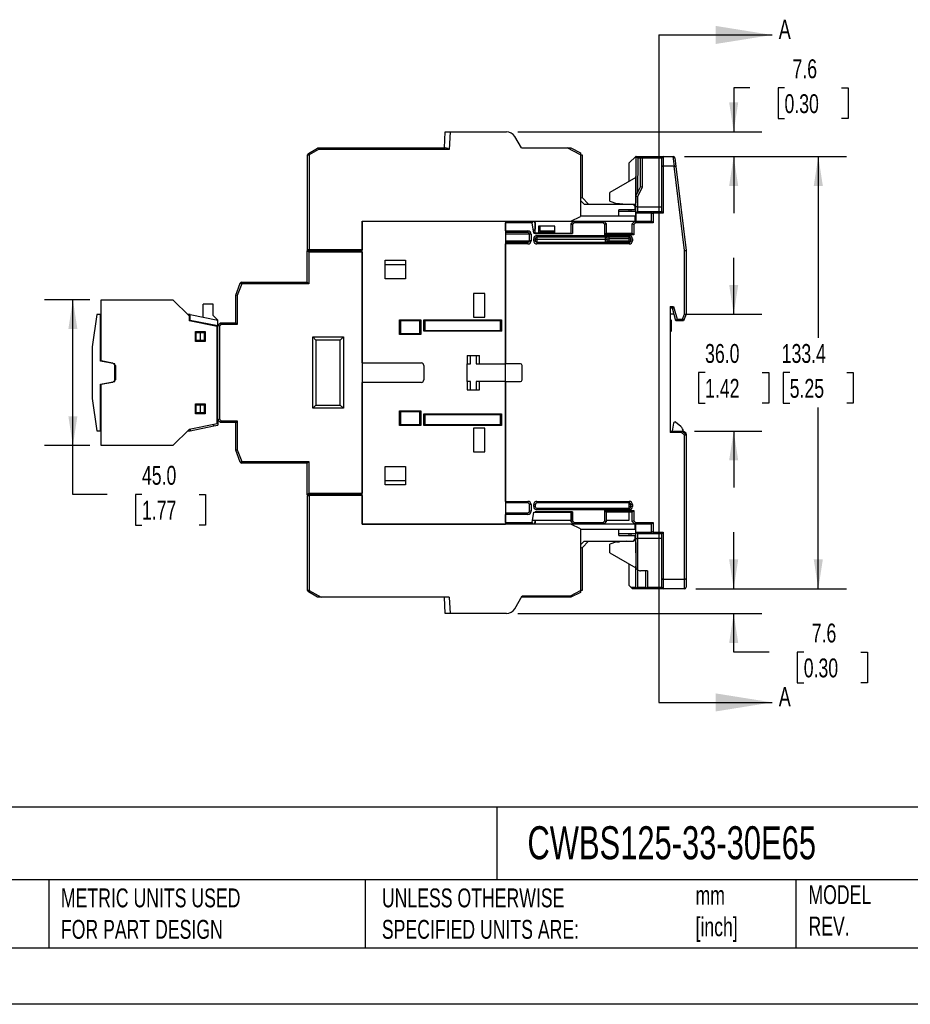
# Model space of a CAD drawing. Header units: millimetres. Extents: x 0 to 768, y 0 to 594.
# Tile 15 of 22: x 281 to 556, y 0 to 304. Entities that reach past the tile are written whole.
import ezdxf

# ---------------------------------------------------------------- set-up
doc = ezdxf.new("R2010")
doc.units = ezdxf.units.MM
doc.header["$LTSCALE"] = 2.75
doc.linetypes.add('CENTERX2', pattern=[20.32, 12.7, -2.54, 2.54, -2.54])
doc.layers.add('DIMENSIONS', color=140, linetype='Continuous', lineweight=25)
doc.layers.add('TEXT', color=140, linetype='Continuous', lineweight=25)
doc.styles.add('SLDTEXTSTYLE0', font='TXT', dxfattribs={"width": 0.7})
doc.dimstyles.new('SLDDIMSTYLE0', dxfattribs={"dimtxt": 5.934521, "dimasz": 9.0805, "dimexe": 0, "dimexo": 0.0625, "dimgap": 1.48363, "dimtad": 0, "dimtih": 1, "dimtoh": 1, "dimdec": 1, "dimrnd": 1e-09, "dimzin": 12, "dimdsep": 46, "dimtxsty": 'SLDTEXTSTYLE0', "dimsah": 1, "dimcen": 0.09, "dimadec": 0, "dimazin": 3, "dimtfac": 1, "dimtdec": 1, "dimtmove": 0, "dimatfit": 0, "dimfxl": 0, "dimfrac": 2, "dimtolj": 1, "dimtzin": 12, "dimarcsym": 0})
doc.dimstyles.new('SLDDIMSTYLE1', dxfattribs={"dimtxt": 5.934521, "dimasz": 9.0805, "dimexe": 0, "dimexo": 0.0625, "dimgap": 1.48363, "dimtad": 0, "dimtih": 1, "dimtoh": 1, "dimdec": 1, "dimrnd": 1e-09, "dimzin": 12, "dimdsep": 46, "dimtxsty": 'SLDTEXTSTYLE0', "dimsah": 1, "dimcen": 0.09, "dimadec": 0, "dimazin": 3, "dimtfac": 1, "dimtdec": 1, "dimtofl": 0, "dimtmove": 0, "dimatfit": 3, "dimfxl": 0, "dimfrac": 2, "dimtolj": 1, "dimtzin": 12, "dimarcsym": 0})
doc.dimstyles.new('SLDDIMSTYLE2', dxfattribs={"dimtxt": 5.934521, "dimasz": 9.0805, "dimexe": 0, "dimexo": 0.0625, "dimgap": 1.48363, "dimtad": 0, "dimtih": 1, "dimtoh": 1, "dimdec": 1, "dimrnd": 1e-09, "dimzin": 4, "dimdsep": 46, "dimtxsty": 'SLDTEXTSTYLE0', "dimsah": 1, "dimcen": 0.09, "dimadec": 0, "dimazin": 1, "dimtfac": 1, "dimtdec": 1, "dimtmove": 0, "dimatfit": 0, "dimfxl": 0, "dimfrac": 2, "dimtolj": 1, "dimtzin": 12, "dimarcsym": 0})
doc.dimstyles.new('SLDDIMSTYLE3', dxfattribs={"dimtxt": 5.934521, "dimasz": 9.0805, "dimexe": 0, "dimexo": 0.0625, "dimgap": 1.48363, "dimtad": 0, "dimtih": 1, "dimtoh": 1, "dimdec": 1, "dimrnd": 1e-09, "dimzin": 4, "dimdsep": 46, "dimtxsty": 'SLDTEXTSTYLE0', "dimsah": 1, "dimcen": 0.09, "dimadec": 0, "dimazin": 1, "dimtfac": 1, "dimtdec": 1, "dimtofl": 0, "dimtmove": 0, "dimatfit": 3, "dimfxl": 0, "dimfrac": 2, "dimtolj": 1, "dimtzin": 12, "dimarcsym": 0})

# ---------------------------------------------------------------- blocks, each defined once
blk = doc.blocks.new('_D_10')
at = {"layer": 'DIMENSIONS'}
for p, q in [((486.27, 261.54), (536.29, 261.54)), ((527.56, 261.54), (527.56, 205.6)), ((518.74, 194.84), (516.75, 194.84)), ((516.75, 194.84), (516.75, 185.41)), ((536.38, 194.84), (538.37, 194.84)), ((538.37, 194.84), (538.37, 185.41)), ((516.75, 185.41), (518.74, 185.41)), ((538.37, 185.41), (536.38, 185.41)), ((527.56, 128.14), (527.56, 184.08)), ((489.73, 128.14), (536.29, 128.14))]:
    blk.add_line(p, q, dxfattribs=at)
for points in [[(527.56, 261.54), (526.16, 252.46), (528.96, 252.46)], [(527.56, 128.14), (528.96, 137.22), (526.16, 137.22)]]:
    blk.add_solid(points, dxfattribs=at)
at = {"layer": 'DIMENSIONS', "char_height": 5.821, "attachment_point": 1, "style": 'SLDTEXTSTYLE0'}
for s, insert in [('133.4', (516.27, 203.67)), ('5.25', (518.74, 192.91))]:
    blk.add_mtext(s, dxfattribs=dict(at, insert=insert))
blk = doc.blocks.new('_D_11')
at = {"layer": 'DIMENSIONS'}
for p, q in [((501.45, 212.84), (501.45, 230.3)), ((486.53, 212.84), (510.18, 212.84)), ((492.63, 194.84), (490.64, 194.84)), ((490.64, 194.84), (490.64, 185.41)), ((510.27, 194.84), (512.26, 194.84)), ((512.26, 194.84), (512.26, 185.41)), ((490.64, 185.41), (492.63, 185.41)), ((512.26, 185.41), (510.27, 185.41)), ((489.4, 176.84), (510.18, 176.84)), ((501.45, 176.84), (501.45, 159.38))]:
    blk.add_line(p, q, dxfattribs=at)
for points in [[(501.45, 212.84), (502.85, 221.92), (500.05, 221.92)], [(501.45, 176.84), (500.05, 167.76), (502.85, 167.76)]]:
    blk.add_solid(points, dxfattribs=at)
at = {"layer": 'DIMENSIONS', "char_height": 5.821, "attachment_point": 1, "style": 'SLDTEXTSTYLE0'}
for s, insert in [('36.0', (492.63, 203.67)), ('1.42', (492.63, 192.91))]:
    blk.add_mtext(s, dxfattribs=dict(at, insert=insert))
blk = doc.blocks.new('_D_12')
at = {"layer": 'DIMENSIONS'}
for p, q in [((506.43, 282.65), (501.45, 282.65)), ((501.45, 282.65), (501.45, 269.14)), ((517.13, 282.65), (515.14, 282.65)), ((515.14, 282.65), (515.14, 273.22)), ((534.77, 282.65), (536.76, 282.65)), ((536.76, 282.65), (536.76, 273.22)), ((515.14, 273.22), (517.13, 273.22)), ((536.76, 273.22), (534.77, 273.22)), ((434.81, 269.14), (510.18, 269.14)), ((486.27, 261.54), (510.18, 261.54)), ((501.45, 261.54), (501.45, 244.08))]:
    blk.add_line(p, q, dxfattribs=at)
for points in [[(501.45, 269.14), (502.85, 278.22), (500.05, 278.22)], [(501.45, 261.54), (500.05, 252.46), (502.85, 252.46)]]:
    blk.add_solid(points, dxfattribs=at)
at = {"layer": 'DIMENSIONS', "char_height": 5.821, "attachment_point": 1, "style": 'SLDTEXTSTYLE0'}
for s, insert in [('7.6', (519.6, 291.48)), ('0.30', (517.13, 280.72))]:
    blk.add_mtext(s, dxfattribs=dict(at, insert=insert))
blk = doc.blocks.new('_D_13')
at = {"layer": 'DIMENSIONS'}
for p, q in [((501.45, 128.14), (501.45, 145.6)), ((489.73, 128.14), (510.18, 128.14)), ((434.81, 120.54), (510.18, 120.54)), ((501.45, 108.61), (501.45, 120.54)), ((512.37, 108.61), (501.45, 108.61)), ((523.07, 108.61), (521.08, 108.61)), ((521.08, 108.61), (521.08, 99.18)), ((540.71, 108.61), (542.7, 108.61)), ((542.7, 108.61), (542.7, 99.18)), ((521.08, 99.18), (523.07, 99.18)), ((542.7, 99.18), (540.71, 99.18))]:
    blk.add_line(p, q, dxfattribs=at)
for points in [[(501.45, 128.14), (502.85, 137.22), (500.05, 137.22)], [(501.45, 120.54), (500.05, 111.46), (502.85, 111.46)]]:
    blk.add_solid(points, dxfattribs=at)
at = {"layer": 'DIMENSIONS', "char_height": 5.821, "attachment_point": 1, "style": 'SLDTEXTSTYLE0'}
for s, insert in [('7.6', (525.54, 117.44)), ('0.30', (523.07, 106.68))]:
    blk.add_mtext(s, dxfattribs=dict(at, insert=insert))
blk = doc.blocks.new('_D_14')
at = {"layer": 'DIMENSIONS'}
for p, q in [((302.79, 217.34), (288.82, 217.34)), ((297.55, 172.34), (297.55, 217.34)), ((302.79, 172.34), (288.82, 172.34)), ((297.55, 157.24), (297.55, 172.34)), ((308.15, 157.24), (297.55, 157.24)), ((318.86, 157.24), (316.86, 157.24)), ((316.86, 157.24), (316.86, 147.81)), ((336.49, 157.24), (338.48, 157.24)), ((338.48, 157.24), (338.48, 147.81)), ((316.86, 147.81), (318.86, 147.81)), ((338.48, 147.81), (336.49, 147.81))]:
    blk.add_line(p, q, dxfattribs=at)
for points in [[(297.55, 217.34), (296.15, 208.26), (298.94, 208.26)], [(297.55, 172.34), (298.94, 181.42), (296.15, 181.42)]]:
    blk.add_solid(points, dxfattribs=at)
at = {"layer": 'DIMENSIONS', "char_height": 5.821, "attachment_point": 1, "style": 'SLDTEXTSTYLE0'}
for s, insert in [('45.0', (318.86, 166.08)), ('1.77', (318.86, 155.32))]:
    blk.add_mtext(s, dxfattribs=dict(at, insert=insert))

msp = doc.modelspace()

# ---------------------------------------------------------------- linework, layer by layer
for p, q in [((412.18, 264.14), (412.44, 269.14)), ((412.44, 269.14), (413.94, 269.14)), ((413.94, 269.14), (413.65, 263.64)), ((413.94, 269.14), (431.32, 269.14)), ((435.94, 264.14), (433.92, 267.64)), ((369.99, 232.74), (369.99, 262)), ((369.99, 262), (370.49, 262)), ((370.24, 262.44), (373.07, 264.07)), ((370.24, 262.44), (370.49, 262)), ((373.32, 263.64), (370.49, 262)), ((370.49, 262), (370.49, 232.74)), ((373.07, 264.07), (373.32, 263.64)), ((373.32, 263.64), (373.32, 264.14)), ((373.32, 264.14), (412.56, 264.14)), ((413.65, 263.64), (373.32, 263.64)), ((435.94, 264.14), (450.07, 264.14)), ((454.19, 262.08), (450.07, 264.14)), ((450.07, 264.14), (451.19, 264.14)), ((451.19, 264.14), (454.19, 262.64)), ((454.19, 262.64), (454.19, 262.08)), ((454.19, 262.08), (454.19, 243.04)), ((454.19, 261.99), (454.69, 261.99)), ((454.69, 261.99), (454.69, 248.84)), ((469.24, 259.54), (471.24, 261.54)), ((471.24, 261.54), (471.24, 247.24)), ((471.34, 261.54), (471.24, 261.54)), ((471.28, 249.24), (471.34, 261.54)), ((471.34, 261.54), (471.84, 261.04)), ((471.34, 261.54), (473.24, 261.54)), ((473.24, 261.54), (472.74, 261.04)), ((473.24, 261.04), (473.24, 261.54)), ((473.24, 261.54), (479.74, 261.54)), ((479.74, 261.54), (479.74, 258.54)), ((479.74, 261.54), (482.78, 261.54)), ((483.14, 258.54), (482.78, 261.54)), ((482.78, 261.54), (482.79, 261.54)), ((469.24, 253.89), (469.24, 259.54)), ((471.84, 261.04), (471.78, 250.24)), ((472.74, 261.04), (471.84, 261.04)), ((472.74, 252.13), (472.74, 261.04)), ((473.24, 261.04), (472.74, 261.04)), ((473.24, 261.04), (473.24, 252.01)), ((479.24, 261.04), (473.24, 261.04)), ((479.24, 258.33), (479.24, 261.04)), ((479.24, 244.54), (479.24, 258.33)), ((479.74, 258.54), (479.74, 244.04)), ((483.1, 258.54), (479.74, 258.54)), ((486.24, 232.51), (483.1, 258.54)), ((483.29, 261.1), (483.62, 258.39)), ((483.62, 258.39), (486.74, 232.54)), ((471.24, 255.04), (463.24, 250.42)), ((471.28, 249.24), (472.74, 252.13)), ((473.24, 252.01), (472.74, 252.13)), ((463.24, 247.77), (463.24, 250.42)), ((471.26, 246.04), (471.28, 249.24)), ((471.78, 249.12), (471.28, 249.24)), ((471.78, 249.12), (471.76, 246.04)), ((473.24, 252.01), (471.78, 249.12)), ((454.19, 248.63), (454.69, 248.84)), ((455.27, 246.84), (454.19, 247.93)), ((454.69, 248.84), (456.69, 246.84)), ((455.27, 246.84), (470.49, 246.84)), ((463.24, 247.77), (465.24, 247.04)), ((465.24, 247.04), (466.24, 247.04)), ((466.24, 247.04), (468.24, 246.84)), ((470.99, 246.34), (470.49, 246.84)), ((471.24, 246.74), (470.59, 246.74)), ((470.99, 246.34), (470.99, 245.04)), ((471.24, 241.54), (471.24, 247.24)), ((471.25, 244.13), (471.26, 246.04)), ((471.76, 246.04), (471.26, 246.04)), ((471.76, 246.04), (479.24, 246.04)), ((451.19, 241.54), (454.19, 243.04)), ((470.99, 243.14), (454.19, 243.14)), ((470.99, 245.04), (465.99, 245.04)), ((465.99, 243.14), (465.99, 245.04)), ((471.24, 244.54), (465.99, 244.54)), ((469.24, 244.54), (469.24, 245.04)), ((469.74, 245.04), (469.74, 244.54)), ((470.99, 243.14), (470.99, 241.54)), ((471.25, 244.04), (471.24, 241.54)), ((471.75, 244.54), (471.25, 244.04)), ((476.14, 244.04), (471.25, 244.04)), ((471.25, 244.04), (471.25, 244.04)), ((471.75, 244.54), (476.64, 244.54)), ((476.14, 244.04), (476.64, 244.54)), ((476.14, 241.54), (476.14, 244.04)), ((476.64, 243.83), (476.14, 244.04)), ((476.84, 244.04), (476.64, 244.54)), ((476.64, 244.54), (479.24, 244.54)), ((476.84, 244.04), (476.64, 243.83)), ((476.64, 243.83), (476.64, 241.04)), ((479.74, 244.04), (476.84, 244.04)), ((479.74, 244.04), (479.24, 244.54)), ((386.84, 241.54), (431.04, 241.54)), ((386.84, 197.84), (386.84, 241.54)), ((386.84, 241.54), (451.19, 241.54)), ((386.84, 241.54), (386.84, 232.74)), ((431.04, 241.54), (431.04, 197.59)), ((431.04, 238.54), (431.04, 241.04)), ((439.3, 241.04), (431.04, 241.04)), ((439.24, 241.54), (439.3, 241.04)), ((439.74, 237.84), (439.3, 241.04)), ((440.23, 241.09), (439.78, 241.54)), ((439.79, 241.54), (440.24, 241.09)), ((440.23, 241.09), (440.23, 239.09)), ((440.24, 241.09), (440.23, 241.09)), ((440.24, 237.84), (440.24, 241.09)), ((446.24, 240.04), (441.24, 240.04)), ((441.24, 240.04), (441.24, 237.84)), ((441.61, 240.04), (441.61, 238.54)), ((446.24, 237.84), (446.24, 240.04)), ((451.19, 241.54), (452.04, 241.54)), ((451.25, 240.74), (451.25, 240.76)), ((451.25, 240.76), (451.26, 240.76)), ((451.25, 240.74), (451.25, 237.84)), ((451.26, 240.76), (452.04, 241.54)), ((451.26, 240.76), (451.26, 240.76)), ((451.26, 237.82), (451.26, 240.76)), ((452.24, 241.04), (451.76, 240.56)), ((451.76, 240.56), (451.76, 237.81)), ((452.04, 241.54), (452.24, 241.04)), ((452.04, 241.54), (461.34, 241.54)), ((461.13, 241.04), (452.24, 241.04)), ((461.34, 241.54), (461.13, 241.04)), ((461.64, 240.53), (461.13, 241.04)), ((461.34, 241.54), (470.94, 241.54)), ((461.34, 241.54), (462.14, 240.74)), ((462.14, 240.74), (461.64, 240.53)), ((461.64, 237.34), (461.64, 240.53)), ((462.14, 240.74), (462.14, 237.84)), ((470.14, 240.74), (470.94, 241.54)), ((470.14, 237.84), (470.14, 240.74)), ((470.14, 240.74), (470.64, 240.53)), ((471.14, 241.04), (470.64, 240.53)), ((470.64, 240.53), (470.64, 237.34)), ((470.94, 241.54), (476.14, 241.54)), ((470.94, 241.54), (471.14, 241.04)), ((476.64, 241.04), (471.14, 241.04)), ((476.64, 241.04), (476.14, 241.54)), ((431.04, 238.54), (437.94, 238.54)), ((437.94, 238.04), (431.04, 238.04)), ((438.44, 237.54), (431.04, 237.54)), ((437.94, 238.54), (437.94, 238.04)), ((438.44, 235.54), (438.44, 237.54)), ((438.94, 237.54), (438.44, 237.54)), ((438.94, 237.54), (438.94, 235.54)), ((439.74, 237.84), (440.21, 237.84)), ((440.21, 237.84), (440.21, 237.81)), ((440.21, 237.81), (440.24, 237.84)), ((440.21, 237.84), (440.22, 237.84)), ((440.21, 237.81), (451.76, 237.81)), ((441.24, 237.84), (440.24, 237.84)), ((440.74, 237.14), (469.24, 237.14)), ((440.74, 237.14), (440.74, 236.64)), ((441.61, 238.54), (441.24, 238.54)), ((446.24, 238.04), (441.24, 238.04)), ((441.24, 237.84), (446.24, 237.84)), ((441.61, 238.54), (446.24, 238.54)), ((446.24, 237.84), (451.24, 237.84)), ((451.26, 237.82), (451.24, 237.84)), ((451.24, 237.84), (451.25, 237.84)), ((462.14, 237.84), (461.64, 237.34)), ((470.64, 237.34), (461.64, 237.34)), ((462.14, 237.84), (470.14, 237.84)), ((469.24, 237.14), (469.24, 236.64)), ((470.14, 237.84), (470.64, 237.34)), ((431.04, 235.54), (438.44, 235.54)), ((431.04, 235.04), (437.94, 235.04)), ((431.04, 197.59), (431.04, 234.54)), ((437.94, 234.54), (431.04, 234.54)), ((437.94, 234.54), (437.94, 235.04)), ((438.94, 235.54), (438.44, 235.54)), ((439.74, 235.54), (439.74, 236.14)), ((439.74, 236.14), (440.24, 236.14)), ((439.74, 235.54), (440.24, 235.54)), ((440.24, 236.14), (440.24, 235.54)), ((440.24, 236.04), (440.74, 236.04)), ((469.24, 236.64), (440.74, 236.64)), ((440.74, 236.64), (440.74, 236.04)), ((440.74, 236.04), (440.74, 235.04)), ((440.74, 236.04), (461.94, 236.04)), ((440.74, 235.04), (469.24, 235.04)), ((440.74, 235.04), (440.74, 234.54)), ((469.24, 234.54), (440.74, 234.54)), ((461.94, 236.04), (461.94, 236.64)), ((461.94, 235.04), (461.94, 236.04)), ((461.94, 236.04), (462.44, 236.04)), ((462.44, 236.14), (462.94, 236.14)), ((462.44, 235.54), (462.44, 236.14)), ((462.44, 235.54), (462.94, 235.54)), ((462.94, 236.64), (462.94, 236.14)), ((469.24, 236.14), (462.94, 236.14)), ((462.94, 236.14), (462.94, 235.54)), ((462.94, 235.54), (469.24, 235.54)), ((462.94, 235.04), (462.94, 235.54)), ((469.24, 236.14), (469.24, 236.64)), ((469.24, 236.14), (469.74, 236.14)), ((469.24, 235.54), (469.24, 236.14)), ((469.24, 235.54), (469.74, 235.54)), ((469.24, 235.54), (469.24, 235.04)), ((469.24, 235.04), (469.24, 234.54)), ((469.74, 235.54), (469.74, 236.14)), ((469.74, 236.14), (470.24, 236.14)), ((469.74, 235.54), (470.24, 235.54)), ((470.24, 236.14), (470.24, 235.54)), ((370.34, 232.04), (369.84, 232.54)), ((369.84, 232.54), (386.84, 232.54)), ((369.84, 222.74), (369.84, 232.54)), ((370.49, 232.74), (369.99, 232.74)), ((370.34, 232.04), (370.34, 222.24)), ((386.84, 232.04), (370.34, 232.04)), ((386.84, 232.74), (370.49, 232.74)), ((371.84, 232.54), (371.84, 232.74)), ((386.84, 232.04), (386.84, 157.64)), ((486.24, 232.51), (486.74, 232.54)), ((486.24, 212.93), (486.24, 232.51)), ((486.74, 232.54), (486.74, 212.84)), ((393.94, 223.79), (393.94, 229.49)), ((393.94, 229.49), (400.14, 229.49)), ((400.14, 228.09), (393.94, 228.09)), ((400.14, 229.49), (400.14, 223.79)), ((347.79, 218.74), (349.17, 222.42)), ((349.63, 222.24), (348.29, 218.65)), ((349.63, 222.24), (349.17, 222.42)), ((349.63, 222.24), (349.63, 222.74)), ((349.63, 222.74), (369.84, 222.74)), ((370.34, 222.24), (349.63, 222.24)), ((370.34, 222.24), (369.84, 222.74)), ((400.14, 223.79), (393.94, 223.79)), ((348.29, 218.65), (347.79, 218.74)), ((347.79, 210.24), (347.79, 218.74)), ((421.14, 219.24), (421.14, 211.94)), ((424.64, 219.24), (421.14, 219.24)), ((424.64, 211.94), (424.64, 219.24)), ((306.29, 217.34), (328.39, 217.34)), ((306.29, 198.54), (306.29, 217.34)), ((333.39, 212.34), (328.39, 217.34)), ((340.79, 215.94), (337.79, 215.94)), ((337.79, 211.94), (337.79, 215.94)), ((340.79, 212.44), (340.79, 215.94)), ((348.29, 218.65), (348.29, 209.74)), ((304.89, 212.74), (303.49, 202.78)), ((306.09, 212.74), (304.89, 212.74)), ((306.09, 198.34), (306.09, 212.74)), ((306.29, 212.74), (306.09, 212.74)), ((333.69, 212.74), (332.99, 212.74)), ((333.69, 212.74), (342.29, 211.05)), ((333.69, 211.04), (333.69, 212.74)), ((481.84, 215.28), (482.9, 215.28)), ((481.84, 215.28), (481.84, 176.34)), ((482.52, 214.78), (481.84, 214.78)), ((483.04, 212.84), (481.84, 212.84)), ((482.9, 215.28), (482.52, 214.78)), ((483.57, 210.84), (482.52, 214.77)), ((482.9, 215.28), (483.96, 211.34)), ((485.66, 211.34), (486.24, 212.93)), ((486.74, 212.84), (486.01, 210.84)), ((486.24, 212.93), (486.74, 212.84)), ((306.29, 211.54), (306.09, 211.54)), ((333.39, 212.34), (333.39, 210.84)), ((333.39, 211.54), (333.69, 211.54)), ((342.09, 209.1), (333.39, 210.84)), ((333.69, 211.04), (342.29, 209.35)), ((342.29, 211.05), (340.79, 212.44)), ((341.09, 209.3), (341.09, 209.59)), ((342.29, 209.44), (342.29, 211.05)), ((342.29, 209.44), (343.09, 210.24)), ((343.29, 209.74), (342.79, 209.23)), ((343.29, 209.74), (343.09, 210.24)), ((343.09, 210.24), (347.79, 210.24)), ((348.29, 209.74), (343.29, 209.74)), ((348.29, 209.74), (347.79, 210.24)), ((398.34, 206.59), (398.34, 211.09)), ((398.34, 211.09), (404.94, 211.09)), ((398.34, 211.09), (398.64, 210.79)), ((404.64, 210.79), (398.64, 210.79)), ((398.64, 210.79), (398.64, 206.89)), ((404.94, 211.09), (404.64, 210.79)), ((404.64, 206.89), (404.64, 210.79)), ((404.94, 211.09), (404.94, 206.59)), ((405.84, 207.59), (405.84, 211.09)), ((405.84, 211.09), (429.84, 211.09)), ((405.84, 211.09), (406.14, 210.79)), ((429.54, 210.79), (406.14, 210.79)), ((406.14, 210.79), (406.14, 207.89)), ((421.14, 211.94), (424.64, 211.94)), ((429.84, 211.09), (429.54, 210.79)), ((429.54, 207.89), (429.54, 210.79)), ((429.84, 211.09), (429.84, 207.59)), ((482.14, 211.04), (481.84, 211.34)), ((482.14, 211.04), (482.14, 207.64)), ((483.96, 211.34), (483.57, 210.84)), ((486.01, 210.84), (483.57, 210.84)), ((483.96, 211.34), (485.66, 211.34)), ((485.66, 211.34), (486.01, 210.84)), ((335.39, 207.49), (338.39, 207.49)), ((335.39, 204.49), (335.39, 207.49)), ((335.59, 204.74), (335.59, 207.24)), ((335.59, 207.24), (336.79, 207.24)), ((336.79, 207.24), (336.79, 204.74)), ((336.79, 207.24), (338.09, 207.24)), ((338.09, 207.24), (338.09, 204.74)), ((338.39, 207.49), (338.39, 204.49)), ((342.09, 179.08), (342.09, 209.1)), ((342.29, 180.24), (342.29, 209.44)), ((342.79, 209.23), (342.29, 209.44)), ((342.79, 209.23), (342.79, 180.45)), ((398.64, 206.89), (398.34, 206.59)), ((404.94, 206.59), (398.34, 206.59)), ((398.64, 206.89), (404.64, 206.89)), ((404.64, 206.89), (404.94, 206.59)), ((406.14, 207.89), (405.84, 207.59)), ((429.84, 207.59), (405.84, 207.59)), ((406.14, 207.89), (429.54, 207.89)), ((429.54, 207.89), (429.84, 207.59)), ((482.14, 207.64), (481.84, 207.34)), ((338.39, 204.49), (335.39, 204.49)), ((336.79, 204.74), (335.59, 204.74)), ((338.09, 204.74), (336.79, 204.74)), ((371.54, 205.84), (381.04, 205.84)), ((371.54, 183.84), (371.54, 205.84)), ((371.54, 205.84), (372.54, 204.84)), ((380.04, 204.84), (372.54, 204.84)), ((372.54, 204.84), (372.54, 184.84)), ((380.04, 204.84), (381.04, 205.84)), ((380.04, 184.84), (380.04, 204.84)), ((381.04, 205.84), (381.04, 183.84)), ((303.49, 202.78), (303.49, 186.9)), ((310.49, 197.56), (306.09, 198.34)), ((306.29, 198.54), (309.79, 197.92)), ((306.29, 198.54), (306.29, 198.3)), ((309.79, 197.92), (310.79, 196.92)), ((310.49, 192.12), (310.49, 197.56)), ((386.84, 197.84), (405.04, 197.84)), ((419.24, 200.14), (423.04, 200.14)), ((419.24, 200.14), (419.24, 197.59)), ((419.24, 192.09), (419.24, 197.59)), ((419.24, 197.59), (420.29, 197.59)), ((420.29, 197.59), (420.29, 200.14)), ((421.99, 200.14), (421.99, 197.59)), ((421.99, 197.59), (423.04, 197.59)), ((423.04, 197.59), (423.04, 200.14)), ((423.04, 197.59), (431.04, 197.59)), ((435.64, 197.59), (431.04, 197.59)), ((431.04, 192.09), (431.04, 197.59)), ((310.79, 192.76), (310.79, 196.92)), ((405.84, 197.04), (405.84, 192.64)), ((436.14, 192.59), (436.14, 197.09)), ((306.09, 191.34), (310.49, 192.12)), ((306.09, 176.94), (306.09, 191.34)), ((309.79, 191.76), (306.29, 191.14)), ((306.29, 191.38), (306.29, 191.14)), ((310.79, 192.76), (309.79, 191.76)), ((386.84, 148.14), (386.84, 191.84)), ((405.04, 191.84), (386.84, 191.84)), ((419.24, 192.09), (419.24, 189.54)), ((420.29, 192.09), (419.24, 192.09)), ((420.29, 189.54), (420.29, 192.09)), ((421.99, 192.09), (421.99, 189.54)), ((423.04, 192.09), (421.99, 192.09)), ((423.04, 189.54), (423.04, 192.09)), ((431.04, 192.09), (423.04, 192.09)), ((431.04, 192.09), (431.04, 148.14)), ((431.04, 155.14), (431.04, 192.09)), ((431.04, 192.09), (435.64, 192.09)), ((306.29, 172.34), (306.29, 191.14)), ((419.24, 189.54), (423.04, 189.54)), ((303.49, 186.9), (304.89, 176.94)), ((335.39, 182.19), (335.39, 185.19)), ((335.39, 185.19), (338.39, 185.19)), ((335.59, 182.44), (335.59, 184.94)), ((335.59, 184.94), (336.79, 184.94)), ((336.79, 182.44), (335.59, 182.44)), ((336.79, 184.94), (336.79, 182.44)), ((336.79, 184.94), (338.09, 184.94)), ((338.09, 182.44), (336.79, 182.44)), ((338.09, 184.94), (338.09, 182.44)), ((338.39, 185.19), (338.39, 182.19)), ((371.54, 183.84), (372.54, 184.84)), ((381.04, 183.84), (371.54, 183.84)), ((372.54, 184.84), (380.04, 184.84)), ((380.04, 184.84), (381.04, 183.84)), ((398.34, 183.09), (404.94, 183.09)), ((398.34, 178.59), (398.34, 183.09)), ((398.64, 182.79), (398.34, 183.09)), ((404.64, 182.79), (398.64, 182.79)), ((398.64, 182.79), (398.64, 178.89)), ((404.94, 183.09), (404.64, 182.79)), ((404.64, 178.89), (404.64, 182.79)), ((404.94, 183.09), (404.94, 178.59)), ((338.39, 182.19), (335.39, 182.19)), ((342.79, 180.45), (342.29, 180.24)), ((343.09, 179.44), (342.29, 180.24)), ((342.29, 180.24), (342.29, 178.63)), ((342.79, 180.45), (343.29, 179.94)), ((343.29, 179.94), (343.09, 179.44)), ((347.79, 179.44), (343.09, 179.44)), ((343.29, 179.94), (348.29, 179.94)), ((348.29, 179.94), (347.79, 179.44)), ((347.79, 170.94), (347.79, 179.44)), ((348.29, 179.94), (348.29, 171.03)), ((405.84, 178.59), (405.84, 182.09)), ((405.84, 182.09), (429.84, 182.09)), ((405.84, 182.09), (406.14, 181.79)), ((429.54, 181.79), (406.14, 181.79)), ((406.14, 181.79), (406.14, 178.89)), ((429.84, 182.09), (429.54, 181.79)), ((429.54, 178.89), (429.54, 181.79)), ((429.84, 182.09), (429.84, 178.59)), ((482.89, 179.31), (482.43, 176.84)), ((485.15, 178.2), (483.54, 179.55)), ((304.89, 176.94), (306.09, 176.94)), ((306.29, 178.14), (306.09, 178.14)), ((306.29, 176.94), (306.09, 176.94)), ((328.39, 172.34), (333.39, 177.34)), ((332.99, 176.94), (333.69, 176.94)), ((342.09, 179.08), (333.39, 177.34)), ((333.69, 176.94), (341.09, 178.39)), ((333.69, 177.4), (333.69, 176.94)), ((341.09, 178.39), (341.09, 178.88)), ((341.09, 178.39), (342.29, 178.63)), ((398.64, 178.89), (398.34, 178.59)), ((404.94, 178.59), (398.34, 178.59)), ((398.64, 178.89), (404.64, 178.89)), ((404.94, 178.59), (404.64, 178.89)), ((406.14, 178.89), (405.84, 178.59)), ((429.84, 178.59), (405.84, 178.59)), ((406.14, 178.89), (429.54, 178.89)), ((424.64, 177.74), (421.14, 177.74)), ((421.14, 177.74), (421.14, 170.44)), ((424.64, 170.44), (424.64, 177.74)), ((429.54, 178.89), (429.84, 178.59)), ((481.84, 176.84), (485.55, 176.84)), ((485.36, 176.34), (481.84, 176.34)), ((485.55, 176.84), (485.36, 176.34)), ((486.24, 175.61), (485.36, 176.34)), ((485.55, 176.84), (486.74, 175.84)), ((485.9, 176.84), (485.55, 176.84)), ((486.74, 176.14), (485.9, 176.84)), ((486.24, 175.61), (486.74, 175.84)), ((486.24, 131.14), (486.24, 175.61)), ((486.74, 175.84), (486.74, 176.14)), ((486.74, 175.84), (486.74, 131.35)), ((328.39, 172.34), (306.29, 172.34)), ((348.29, 171.03), (347.79, 170.94)), ((349.17, 167.26), (347.79, 170.94)), ((348.29, 171.03), (349.63, 167.44)), ((421.14, 170.44), (424.64, 170.44)), ((349.63, 167.44), (349.17, 167.26)), ((349.63, 167.44), (370.34, 167.44)), ((349.63, 167.44), (349.63, 166.94)), ((370.34, 167.44), (369.84, 166.94)), ((370.34, 167.44), (370.34, 157.64)), ((369.84, 166.94), (349.63, 166.94)), ((369.84, 157.14), (369.84, 166.94)), ((393.94, 165.89), (400.14, 165.89)), ((393.94, 160.19), (393.94, 165.89)), ((400.14, 165.89), (400.14, 160.19)), ((393.94, 161.59), (400.14, 161.59)), ((400.14, 160.19), (393.94, 160.19)), ((370.34, 157.64), (369.84, 157.14)), ((386.84, 157.14), (369.84, 157.14)), ((369.99, 127.68), (369.99, 156.94)), ((369.99, 156.94), (370.49, 156.94)), ((370.34, 157.64), (386.84, 157.64)), ((370.49, 156.94), (370.49, 127.68)), ((386.84, 156.94), (370.49, 156.94)), ((371.84, 156.94), (371.84, 157.14)), ((386.84, 156.94), (386.84, 148.14)), ((431.04, 155.14), (437.94, 155.14)), ((437.94, 155.14), (437.94, 154.64)), ((440.74, 155.14), (469.24, 155.14)), ((440.74, 155.14), (440.74, 154.64)), ((469.24, 155.14), (469.24, 154.64)), ((437.94, 154.64), (431.04, 154.64)), ((438.94, 154.14), (438.44, 154.14)), ((438.44, 152.14), (438.44, 154.14)), ((438.94, 152.14), (438.44, 152.14)), ((438.94, 154.14), (438.94, 152.14)), ((439.74, 153.54), (439.74, 154.14)), ((440.24, 154.14), (439.74, 154.14)), ((440.24, 153.54), (439.74, 153.54)), ((451.76, 151.87), (440.21, 151.87)), ((440.21, 151.87), (440.21, 151.84)), ((440.21, 151.87), (440.22, 151.86)), ((440.22, 151.86), (451.26, 151.86)), ((440.22, 151.84), (440.22, 151.86)), ((440.24, 154.14), (440.24, 153.54)), ((469.24, 154.64), (440.74, 154.64)), ((440.74, 153.04), (469.24, 153.04)), ((440.74, 153.04), (440.74, 152.54)), ((469.24, 152.54), (440.74, 152.54)), ((451.26, 148.92), (451.26, 151.86)), ((451.26, 151.86), (451.26, 151.86)), ((451.26, 151.86), (451.26, 149.3)), ((451.76, 151.87), (451.76, 149.12)), ((461.64, 152.34), (470.64, 152.34)), ((461.64, 149.15), (461.64, 152.34)), ((461.64, 152.34), (462.14, 151.84)), ((469.24, 153.04), (469.24, 154.64)), ((469.74, 154.14), (469.24, 154.14)), ((469.74, 153.54), (469.24, 153.54)), ((469.24, 153.04), (469.24, 152.54)), ((469.74, 153.54), (469.74, 154.14)), ((470.24, 154.14), (469.74, 154.14)), ((470.24, 153.54), (469.74, 153.54)), ((470.64, 152.34), (470.14, 151.84)), ((470.24, 154.14), (470.24, 153.54)), ((470.64, 152.34), (470.64, 149.15)), ((431.04, 151.64), (437.94, 151.64)), ((431.04, 148.64), (431.04, 151.14)), ((437.94, 151.14), (431.04, 151.14)), ((437.94, 151.14), (437.94, 151.64)), ((439.3, 148.64), (439.74, 151.84)), ((439.39, 149.3), (451.26, 149.3)), ((439.74, 151.84), (440.21, 151.84)), ((440.22, 151.84), (440.21, 151.84)), ((440.23, 148.59), (440.23, 149.3)), ((440.24, 149.3), (440.24, 148.59)), ((452.04, 148.14), (451.26, 148.92)), ((451.76, 149.12), (452.24, 148.64)), ((461.13, 148.64), (461.64, 149.15)), ((462.14, 148.94), (461.34, 148.14)), ((461.64, 149.15), (462.14, 148.94)), ((470.14, 151.84), (462.14, 151.84)), ((462.14, 151.84), (462.14, 148.94)), ((462.14, 149.3), (469.24, 149.3)), ((469.24, 149.3), (469.24, 151.84)), ((470.14, 148.94), (470.14, 151.84)), ((470.64, 149.15), (470.14, 148.94)), ((470.94, 148.14), (470.14, 148.94)), ((470.64, 149.15), (471.14, 148.64)), ((386.84, 148.14), (431.04, 148.14)), ((451.19, 148.14), (386.84, 148.14)), ((431.04, 148.64), (439.3, 148.64)), ((439.3, 148.64), (439.24, 148.14)), ((439.78, 148.14), (440.23, 148.59)), ((440.24, 148.59), (439.79, 148.14)), ((440.23, 148.59), (440.24, 148.59)), ((454.19, 146.64), (451.19, 148.14)), ((452.04, 148.14), (451.19, 148.14)), ((452.24, 148.64), (452.04, 148.14)), ((461.34, 148.14), (452.04, 148.14)), ((452.24, 148.64), (461.13, 148.64)), ((454.19, 146.64), (454.19, 127.6)), ((454.19, 146.54), (470.99, 146.54)), ((461.13, 148.64), (461.34, 148.14)), ((470.94, 148.14), (461.34, 148.14)), ((465.99, 144.64), (465.99, 146.54)), ((471.14, 148.64), (470.94, 148.14)), ((476.14, 148.14), (470.94, 148.14)), ((470.99, 148.14), (470.99, 146.54)), ((471.14, 148.64), (476.64, 148.64)), ((471.25, 145.64), (471.24, 148.14)), ((471.24, 142.44), (471.24, 148.14)), ((476.14, 148.14), (476.64, 148.64)), ((476.14, 145.64), (476.14, 148.14)), ((476.64, 145.85), (476.14, 145.64)), ((476.64, 148.64), (476.64, 145.85)), ((476.64, 145.85), (476.84, 145.64)), ((454.19, 141.75), (455.27, 142.84)), ((456.69, 142.84), (454.69, 140.84)), ((455.27, 142.84), (470.49, 142.84)), ((471.24, 145.14), (465.99, 145.14)), ((465.99, 144.64), (470.99, 144.64)), ((468.24, 142.84), (466.24, 142.64)), ((469.24, 144.64), (469.24, 145.14)), ((469.74, 145.14), (469.74, 144.64)), ((470.49, 142.84), (470.99, 143.34)), ((471.24, 142.94), (470.59, 142.94)), ((470.99, 144.64), (470.99, 143.34)), ((471.25, 145.64), (476.14, 145.64)), ((471.25, 145.64), (471.76, 145.14)), ((471.26, 143.64), (471.25, 145.64)), ((471.26, 143.64), (471.77, 143.64)), ((471.31, 134.74), (471.26, 143.64)), ((476.64, 145.14), (471.76, 145.14)), ((479.24, 143.64), (471.77, 143.64)), ((471.77, 143.64), (471.82, 134.01)), ((476.64, 145.14), (476.14, 145.64)), ((476.84, 145.64), (476.64, 145.14)), ((479.24, 145.14), (476.64, 145.14)), ((476.84, 145.64), (479.74, 145.64)), ((479.24, 145.14), (479.74, 145.64)), ((479.24, 131.35), (479.24, 145.14)), ((479.74, 145.64), (479.74, 131.14)), ((454.19, 141.05), (454.69, 140.84)), ((454.69, 140.84), (454.69, 127.69)), ((465.24, 142.64), (463.24, 141.91)), ((463.24, 139.26), (463.24, 141.91)), ((465.24, 142.64), (466.24, 142.64)), ((471.24, 142.44), (471.24, 135.19)), ((463.24, 139.26), (471.24, 134.64)), ((469.24, 129.14), (469.24, 135.79)), ((471.24, 128.14), (471.24, 135.19)), ((471.74, 134.07), (471.74, 128.64)), ((474.84, 133.69), (472.74, 133.69)), ((474.34, 128.14), (474.34, 133.69)), ((474.84, 133.69), (474.84, 128.64)), ((479.24, 128.64), (479.24, 131.35)), ((479.74, 131.14), (486.24, 131.14)), ((479.74, 131.14), (479.74, 128.14)), ((486.24, 128.14), (486.24, 131.14)), ((486.74, 131.35), (486.74, 128.64)), ((370.49, 127.68), (369.99, 127.68)), ((370.49, 127.68), (370.24, 127.24)), ((370.49, 127.68), (374.19, 125.54)), ((451.07, 126.04), (454.19, 127.6)), ((454.69, 127.69), (454.19, 127.69)), ((454.19, 127.6), (454.19, 127.04)), ((469.74, 128.64), (469.24, 129.14)), ((470.24, 128.14), (469.74, 128.64)), ((469.74, 128.64), (471.24, 128.64)), ((471.24, 128.14), (470.24, 128.14)), ((471.74, 128.64), (471.24, 128.14)), ((474.34, 128.14), (471.24, 128.14)), ((471.74, 128.64), (474.34, 128.64)), ((474.84, 128.64), (474.34, 128.14)), ((479.74, 128.14), (474.34, 128.14)), ((474.84, 128.64), (479.24, 128.64)), ((486.24, 128.14), (479.74, 128.14)), ((373.07, 125.61), (370.24, 127.24)), ((374.19, 125.54), (373.32, 125.54)), ((413.68, 125.54), (374.19, 125.54)), ((412.44, 120.54), (412.18, 125.54)), ((413.68, 125.54), (413.94, 120.54)), ((433.92, 122.04), (436.23, 126.04)), ((451.19, 125.54), (435.94, 125.54)), ((436.23, 126.04), (451.07, 126.04)), ((451.07, 126.04), (451.19, 125.54)), ((454.19, 127.04), (451.19, 125.54)), ((413.94, 120.54), (412.44, 120.54)), ((431.32, 120.54), (413.94, 120.54))]:
    msp.add_line(p, q)
at = {"color": 7, "linetype": 'Continuous'}
msp.add_line((768.36, 0.01), (0.01, 0.01), dxfattribs=at)
at = {"flags": 128}
for points in [[(479.74, 258.54), (479.6, 258.53), (479.46, 258.51), (479.35, 258.46), (479.26, 258.4), (479.24, 258.33)], [(483.1, 258.54), (483.12, 258.54), (483.14, 258.54)], [(483.14, 258.54), (483.27, 258.55), (483.39, 258.53), (483.5, 258.5), (483.59, 258.45), (483.62, 258.39)], [(471.76, 246.04), (471.76, 245.68), (471.76, 245.36), (471.75, 245.09), (471.75, 244.87), (471.75, 244.61), (471.75, 244.54)], [(451.26, 240.76), (451.28, 240.75), (451.34, 240.73), (451.44, 240.69), (451.6, 240.62), (451.76, 240.56)], [(439.65, 238.5), (439.95, 238.85), (440.23, 239.09)], [(440.22, 237.84), (440.23, 238.6), (440.23, 239.09)], [(482.52, 214.77), (482.52, 214.78), (482.52, 214.78)], [(451.76, 149.12), (451.58, 149.05), (451.41, 148.98), (451.34, 148.95), (451.3, 148.93), (451.27, 148.92), (451.26, 148.92)], [(471.76, 145.14), (471.76, 145.07), (471.76, 144.81), (471.76, 144.59), (471.76, 144.32), (471.76, 144), (471.77, 143.64)], [(471.82, 134.01), (471.48, 134.38), (471.31, 134.74)], [(479.24, 131.35), (479.28, 131.26), (479.42, 131.19), (479.58, 131.15), (479.74, 131.14)], [(486.24, 131.14), (486.37, 131.15), (486.51, 131.17), (486.62, 131.22), (486.71, 131.28), (486.74, 131.35)], [(373.32, 125.54), (373.18, 125.56), (373.07, 125.61)]]:
    msp.add_lwpolyline(points, dxfattribs=at)
for centre, radius, start, end in [((431.32, 266.14), 3, 30, 90), ((370.49, 262), 0.5, 120, 180), ((373.32, 263.64), 0.5, 90, 120), ((412.05, 261.58), 2.61, 52.1189, 78.7315), ((479.74, 261.04), 0.5, 90, 180), ((482.79, 261.04), 0.5, 6.8817, 90), ((437.94, 237.54), 1, 0, 90), ((437.94, 237.54), 0.5, 0, 90), ((440.74, 236.14), 1, 90, 180), ((451.62, 259.88), 22.07, 269.0525, 270.3506), ((469.24, 236.14), 1, 0, 90), ((437.94, 235.54), 1, 270, 0), ((437.94, 235.54), 0.5, 270, 0), ((440.74, 235.54), 1, 180, 270), ((440.74, 236.14), 0.5, 90, 180), ((440.74, 235.54), 0.5, 180, 270), ((461.94, 236.14), 0.5, 0, 90), ((461.94, 235.54), 0.5, 270, 0), ((469.24, 236.14), 0.5, 0, 90), ((469.24, 235.54), 1, 270, 0), ((469.24, 235.54), 0.5, 270, 0), ((349.63, 222.24), 0.5, 90, 159.444), ((405.04, 197.04), 0.8, 0, 90), ((435.64, 197.09), 0.5, 0, 90), ((405.04, 192.64), 0.8, 270, 0), ((435.64, 192.59), 0.5, 270, 0), ((483.28, 179.24), 0.4, 50, 169.407), ((483.54, 176.28), 2.5, 11.1315, 50), ((349.63, 167.44), 0.5, 200.556, 270), ((437.94, 154.14), 1, 0, 90), ((440.74, 154.14), 1, 90, 180), ((469.24, 154.14), 1, 0, 90), ((437.94, 154.14), 0.5, 0, 90), ((437.94, 152.14), 1, 270, 0), ((437.94, 152.14), 0.5, 270, 0), ((440.74, 153.54), 1, 180, 270), ((440.74, 154.14), 0.5, 90, 180), ((440.74, 153.54), 0.5, 180, 270), ((451.65, 125.6), 26.27, 89.7531, 90.8438), ((469.24, 154.14), 0.5, 0, 90), ((469.24, 153.54), 1, 270, 0), ((469.24, 153.54), 0.5, 270, 0), ((472.74, 135.19), 1.5, 180, 197.5958), ((472.74, 135.19), 1.5, 232.1341, 270), ((370.49, 127.68), 0.5, 180, 240), ((479.74, 128.64), 0.5, 180, 270), ((486.24, 128.64), 0.5, 270, 360), ((431.32, 123.54), 3, 270, 330)]:
    msp.add_arc(centre, radius, start, end)
at = {"layer": 'TEXT'}
for p, q in [((478.37, 299), (478.37, 93.13)), ((750.89, 60.85), (17.46, 60.85)), ((428.34, 60.85), (428.34, 38.42)), ((750.89, 38.42), (17.46, 38.42)), ((290.08, 38.42), (290.08, 17.46)), ((387.74, 38.42), (387.74, 17.46)), ((520.58, 38.42), (520.58, 17.46)), ((17.46, 17.46), (750.89, 17.46))]:
    msp.add_line(p, q, dxfattribs=at)
at = {"layer": 'TEXT', "linetype": 'Continuous'}
for p, q in [((478.37, 299), (513.3, 299)), ((478.37, 93.13), (513.3, 93.13))]:
    msp.add_line(p, q, dxfattribs=at)
at = {"layer": 'TEXT'}
for points in [[(513.3, 299), (495.84, 301.8), (495.84, 296.21)], [(513.3, 93.13), (495.84, 95.92), (495.84, 90.33)]]:
    msp.add_solid(points, dxfattribs=at)

# ---------------------------------------------------------------- texts
at = {"layer": 'TEXT', "char_height": 5.93, "attachment_point": 1, "style": 'SLDTEXTSTYLE0'}
for insert in [(515.36, 303.71), (515.36, 97.84)]:
    msp.add_mtext('A', dxfattribs=dict(at, insert=insert))
at = {"layer": 'TEXT', "linetype": 'CENTERX2', "lineweight": 18, "attachment_point": 1, "style": 'SLDTEXTSTYLE0'}
for s, insert, char_height in [('CWBS125-33-30E65', (437.82, 54.93), 10.1865), ('MODEL ^JREV.', (524.52, 36.75), 5.8208), ('METRIC UNITS USED ^JFOR PART DESIGN', (293.85, 35.74), 5.8208), ('UNLESS OTHERWISE ^JSPECIFIED UNITS ARE:', (392.89, 35.74), 5.8208), ('mm^J[inch]', (489.68, 36.55), 5.821)]:
    msp.add_mtext(s, dxfattribs=dict(at, insert=insert, char_height=char_height))

# ---------------------------------------------------------------- dimensions: what is measured, and where the dimension line sits
at = {"layer": 'DIMENSIONS'}
for base, p1, p2, dimstyle, picture, middle in [((501.45, 261.54), (431.32, 269.14), (482.78, 261.54), 'SLDDIMSTYLE0', '_D_12', (501.45, 282.65)), ((527.56, 128.14), (482.78, 261.54), (486.24, 128.14), 'SLDDIMSTYLE1', '_D_10', (527.56, 194.84)), ((501.45, 212.84), (485.9, 176.84), (483.04, 212.84), 'SLDDIMSTYLE2', '_D_11', (501.45, 194.84)), ((297.55, 217.34), (306.29, 172.34), (306.29, 217.34), 'SLDDIMSTYLE3', '_D_14', (297.55, 157.24)), ((501.45, 128.14), (431.32, 120.54), (486.24, 128.14), 'SLDDIMSTYLE0', '_D_13', (501.45, 108.61))]:
    dim = msp.add_linear_dim(base=base, p1=p1, p2=p2, angle=90, dimstyle=dimstyle, dxfattribs=at)
    dim.commit()
    dim.dimension.update_dxf_attribs({"geometry": picture, "text_midpoint": middle, "dimtype": 160})

doc.saveas('drawing.dxf')
